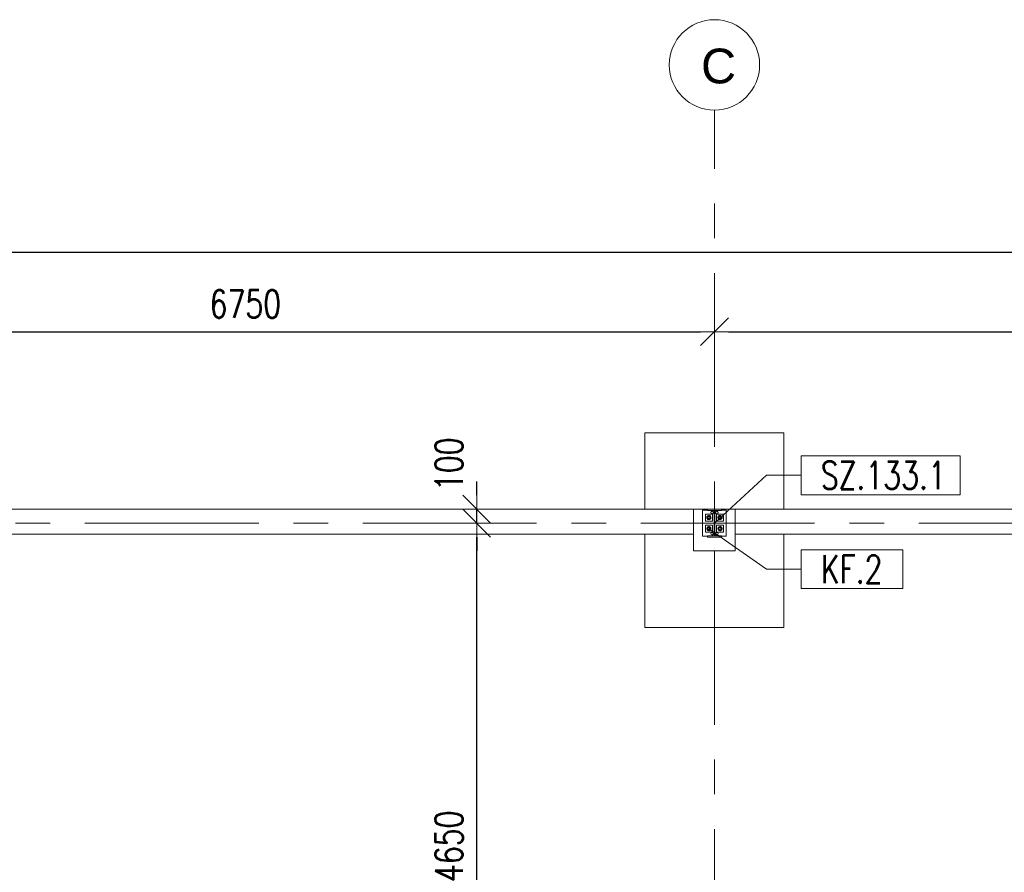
# Model space of a CAD drawing. Header units: millimetres. Extents: x 6807 to 7919, y 15387 to 15883.
# Tile 48 of 120: x 7176 to 7247, y 15723 to 15785. Entities that reach past the tile are written whole.
import ezdxf

# ---------------------------------------------------------------- set-up
doc = ezdxf.new("R2010")
doc.units = ezdxf.units.MM
doc.header["$LTSCALE"] = 10
doc.linetypes.add('MITTE', pattern=[2, 1.25, -0.25, 0.25, -0.25])
doc.layers.get('Defpoints').update_dxf_attribs({"color": 1})
for name, color, linetype, lineweight in [('PS_DIM', 4, 'Continuous', 13), ('PS_Object', 30, 'Continuous', 13), ('PS_Pos', 1, 'Continuous', 15), ('PS_SOLID', 7, 'Continuous', 30)]:
    doc.layers.add(name, color=color, linetype=linetype, lineweight=lineweight)
doc.styles.add('ARIAL', font='arial.ttf')
doc.styles.add('simplex', font='simplex.shx', dxfattribs={"width": 0.75})
doc.dimstyles.new('1_100_PRZ', dxfattribs={"dimtxt": 2, "dimasz": 1, "dimexe": 2, "dimexo": 5, "dimgap": 1, "dimtad": 1, "dimdec": 0, "dimlfac": 100, "dimtxsty": 'simplex', "dimblk": 'dimznak', "dimcen": 2, "dimse1": 1, "dimse2": 1, "dimclrd": 256, "dimclrt": 7, "dimadec": 1, "dimazin": 0, "dimtfac": 1, "dimtdec": 0, "dimtix": 1, "dimtmove": 2, "dimatfit": 3, "dimldrblk": 'dim-grot', "dimfxl": 1, "dimarcsym": 0})

# ---------------------------------------------------------------- blocks, each defined once
blk = doc.blocks.new('dim-grot')
blk.add_hatch(color=256).paths.add_polyline_path([(0, 0), (-2, 0.5), (-2, -0.5)])
blk.add_lwpolyline([(0, 0), (-2, 0.5), (-2, -0.5), (0, 0)])
blk = doc.blocks.new('dimznak')
at = {"color": 0}
for points in [[(0, 2), (0, -2)], [(-2, 0), (2, 0)]]:
    blk.add_lwpolyline(points, dxfattribs=at)
at = {"color": 2}
blk.add_lwpolyline([(1, 1), (-1, -1)], dxfattribs=at)
blk = doc.blocks.new('*D446')
at = {"layer": 'Defpoints', "color": 0, "transparency": 16777216}
for p in [(6985.422, 15767.899), (7625.422, 15749.442, -0.807), (6985.422, 15748.738, -0.807)]:
    blk.add_point(p, dxfattribs=at)
at = {"layer": 'PS_DIM', "lineweight": -2, "transparency": 16777216}
blk.add_line((7624.422, 15767.899), (6986.422, 15767.899), dxfattribs=at)
at = {"layer": 'PS_DIM', "lineweight": -2, "transparency": 16777216, "rotation": 180}
blk.add_blockref('dimznak', (6985.422, 15767.899), dxfattribs=at)
at = {"layer": 'PS_DIM', "lineweight": -2, "transparency": 16777216}
blk.add_blockref('dimznak', (7625.422, 15767.899), dxfattribs=at)
at = {"layer": 'PS_DIM', "color": 7, "transparency": 16777216, "insert": (7305.422, 15769.899), "char_height": 2, "attachment_point": 5, "style": 'simplex'}
blk.add_mtext('64000', dxfattribs=at)
blk = doc.blocks.new('*D458')
at = {"layer": 'Defpoints', "color": 0, "transparency": 16777216}
for p in [(7208.817, 15749.442), (7219.009, 15749.442, -0.807), (7211.187, 15748.442, -0.807)]:
    blk.add_point(p, dxfattribs=at)
at = {"layer": 'PS_DIM', "lineweight": -2, "transparency": 16777216}
for p, q in [((7208.817, 15750.442), (7208.817, 15751.442)), ((7208.817, 15748.442), (7208.817, 15749.442)), ((7208.817, 15747.442), (7208.817, 15746.442))]:
    blk.add_line(p, q, dxfattribs=at)
for p, rotation in [((7208.817, 15749.442), 270), ((7208.817, 15748.442), 90)]:
    blk.add_blockref('dimznak', p, dxfattribs=dict(at, rotation=rotation))
at = {"layer": 'PS_DIM', "color": 7, "transparency": 16777216, "insert": (7206.817, 15752.675), "char_height": 2, "attachment_point": 5, "rotation": 90, "style": 'simplex'}
blk.add_mtext('100', dxfattribs=at)
blk = doc.blocks.new('*X283')
at = {"color": 1}
for p, q in [((7243.614, 15759.309, -0.807), (7232.172, 15759.309, -0.807)), ((7232.172, 15759.309, -0.807), (7232.172, 15756.509, -0.807)), ((7243.614, 15756.509, -0.807), (7243.614, 15759.309, -0.807)), ((7225.922, 15754.47, -0.807), (7229.672, 15757.909, -0.807)), ((7229.672, 15757.909, -0.807), (7232.172, 15757.909, -0.807)), ((7232.172, 15756.509, -0.807), (7243.614, 15756.509, -0.807))]:
    blk.add_line(p, q, dxfattribs=at)
at = {"color": 30, "style": 'simplex', "width": 0.75}
blk.add_text('SZ.133.1', height=2, dxfattribs=at).set_placement((7233.572, 15756.909, -0.807))
blk = doc.blocks.new('*X284')
at = {"color": 1}
for p, q in [((7225.522, 15754.07, -0.807), (7229.672, 15751.157, -0.807)), ((7239.472, 15752.557, -0.807), (7232.172, 15752.557, -0.807)), ((7232.172, 15752.557, -0.807), (7232.172, 15749.757, -0.807)), ((7239.472, 15749.757, -0.807), (7239.472, 15752.557, -0.807)), ((7229.672, 15751.157, -0.807), (7232.172, 15751.157, -0.807)), ((7232.172, 15749.757, -0.807), (7239.472, 15749.757, -0.807))]:
    blk.add_line(p, q, dxfattribs=at)
at = {"color": 30, "style": 'simplex', "width": 0.75}
blk.add_text('KF.2', height=2, dxfattribs=at).set_placement((7233.572, 15750.157, -0.807))

msp = doc.modelspace()

# ---------------------------------------------------------------- linework, layer by layer
at = {"layer": 'PS_Object', "color": 5, "linetype": 'MITTE'}
for p, q in [((7225.922, 15493.934, -0.807), (7225.922, 15778.153, -0.807)), ((7225.922, 15493.934, -0.807), (7225.922, 15778.153, -0.807)), ((6960.628, 15748.442, -0.807), (7681.144, 15748.442, -0.807))]:
    msp.add_line(p, q, dxfattribs=at)
at = {"layer": 'PS_Object', "color": 2}
msp.add_circle((7225.922, 15781.405, -0.807), 3.252, dxfattribs=at)
at = {"layer": 'PS_SOLID', "color": 253, "linetype": 'Continuous', "lineweight": 5}
for p, q in [((7230.922, 15754.942, -0.807), (7220.922, 15754.942, -0.807)), ((7220.922, 15754.942, -0.807), (7220.922, 15749.442, -0.807)), ((7230.922, 15749.442, -0.807), (7230.922, 15754.942, -0.807)), ((7224.422, 15749.442, -0.807), (7159.922, 15749.442, -0.807)), ((7227.422, 15749.442, -0.807), (7224.422, 15749.442, -0.807)), ((7224.422, 15747.642, -0.807), (7224.422, 15749.442, -0.807)), ((7227.422, 15746.442, -0.807), (7227.422, 15749.442, -0.807)), ((7274.422, 15749.442, -0.807), (7227.422, 15749.442, -0.807)), ((7159.922, 15747.642, -0.807), (7224.422, 15747.642, -0.807)), ((7220.922, 15747.642, -0.807), (7220.922, 15740.942, -0.807)), ((7224.422, 15747.642, -0.807), (7224.422, 15746.442, -0.807)), ((7227.422, 15747.642, -0.807), (7274.422, 15747.642, -0.807)), ((7230.922, 15740.942, -0.807), (7230.922, 15747.642, -0.807)), ((7224.422, 15746.442, -0.807), (7227.422, 15746.442, -0.807)), ((7220.922, 15740.942, -0.807), (7230.922, 15740.942, -0.807))]:
    msp.add_line(p, q, dxfattribs=at)
at = {"layer": 'PS_SOLID', "linetype": 'Continuous', "lineweight": 13}
for p, q in [((7225.422, 15749.382, -0.807), (7225.072, 15749.382, -0.807)), ((7225.072, 15749.382, -0.807), (7225.072, 15747.502, -0.807)), ((7225.537, 15749.092, -0.807), (7225.272, 15749.092, -0.807)), ((7225.272, 15749.092, -0.807), (7225.272, 15748.592, -0.807)), ((7226.422, 15749.442, -0.807), (7225.422, 15749.442, -0.807)), ((7225.422, 15749.442, -0.807), (7225.422, 15749.357, -0.807)), ((7225.422, 15749.357, -0.807), (7225.894, 15749.357, -0.807)), ((7225.772, 15749.092, -0.807), (7225.537, 15749.092, -0.807)), ((7225.662, 15749.202, -0.807), (7225.683, 15749.259, -0.807)), ((7225.683, 15749.144, -0.807), (7225.662, 15749.202, -0.807)), ((7225.683, 15749.259, -0.807), (7225.736, 15749.29, -0.807)), ((7225.736, 15749.113, -0.807), (7225.683, 15749.144, -0.807)), ((7225.736, 15749.29, -0.807), (7225.797, 15749.279, -0.807)), ((7225.797, 15749.124, -0.807), (7225.736, 15749.113, -0.807)), ((7225.772, 15748.592, -0.807), (7225.772, 15749.092, -0.807)), ((7225.797, 15749.279, -0.807), (7225.836, 15749.232, -0.807)), ((7225.836, 15749.171, -0.807), (7225.797, 15749.124, -0.807)), ((7225.836, 15749.232, -0.807), (7225.836, 15749.171, -0.807)), ((7225.894, 15749.357, -0.807), (7225.894, 15747.527, -0.807)), ((7225.95, 15749.357, -0.807), (7225.95, 15747.527, -0.807)), ((7226.422, 15749.357, -0.807), (7225.95, 15749.357, -0.807)), ((7226.047, 15749.279, -0.807), (7226.007, 15749.232, -0.807)), ((7226.007, 15749.232, -0.807), (7226.007, 15749.171, -0.807)), ((7226.007, 15749.171, -0.807), (7226.047, 15749.124, -0.807)), ((7226.107, 15749.29, -0.807), (7226.047, 15749.279, -0.807)), ((7226.047, 15749.124, -0.807), (7226.107, 15749.113, -0.807)), ((7226.072, 15748.592, -0.807), (7226.072, 15749.092, -0.807)), ((7226.072, 15749.092, -0.807), (7226.306, 15749.092, -0.807)), ((7226.16, 15749.259, -0.807), (7226.107, 15749.29, -0.807)), ((7226.107, 15749.113, -0.807), (7226.16, 15749.144, -0.807)), ((7226.182, 15749.202, -0.807), (7226.16, 15749.259, -0.807)), ((7226.16, 15749.144, -0.807), (7226.182, 15749.202, -0.807)), ((7226.306, 15749.092, -0.807), (7226.572, 15749.092, -0.807)), ((7226.422, 15749.442, -0.807), (7226.422, 15749.357, -0.807)), ((7226.422, 15749.382, -0.807), (7226.772, 15749.382, -0.807)), ((7226.572, 15749.092, -0.807), (7226.572, 15748.592, -0.807)), ((7226.772, 15749.382, -0.807), (7226.772, 15747.502, -0.807)), ((7225.272, 15748.592, -0.807), (7225.772, 15748.592, -0.807)), ((7225.537, 15748.292, -0.807), (7225.272, 15748.292, -0.807)), ((7225.272, 15748.292, -0.807), (7225.272, 15747.792, -0.807)), ((7225.772, 15748.292, -0.807), (7225.537, 15748.292, -0.807)), ((7225.772, 15747.792, -0.807), (7225.772, 15748.292, -0.807)), ((7226.572, 15748.592, -0.807), (7226.072, 15748.592, -0.807)), ((7226.072, 15747.792, -0.807), (7226.072, 15748.292, -0.807)), ((7226.072, 15748.292, -0.807), (7226.306, 15748.292, -0.807)), ((7226.306, 15748.292, -0.807), (7226.572, 15748.292, -0.807)), ((7226.572, 15748.292, -0.807), (7226.572, 15747.792, -0.807)), ((7225.072, 15747.502, -0.807), (7225.422, 15747.502, -0.807)), ((7225.272, 15747.792, -0.807), (7225.772, 15747.792, -0.807)), ((7225.894, 15747.527, -0.807), (7225.422, 15747.527, -0.807)), ((7225.422, 15747.527, -0.807), (7225.422, 15747.442, -0.807)), ((7225.662, 15747.682, -0.807), (7225.683, 15747.739, -0.807)), ((7225.683, 15747.624, -0.807), (7225.662, 15747.682, -0.807)), ((7225.683, 15747.739, -0.807), (7225.736, 15747.77, -0.807)), ((7225.736, 15747.593, -0.807), (7225.683, 15747.624, -0.807)), ((7225.736, 15747.77, -0.807), (7225.797, 15747.759, -0.807)), ((7225.797, 15747.604, -0.807), (7225.736, 15747.593, -0.807)), ((7225.797, 15747.759, -0.807), (7225.836, 15747.712, -0.807)), ((7225.836, 15747.651, -0.807), (7225.797, 15747.604, -0.807)), ((7225.836, 15747.712, -0.807), (7225.836, 15747.651, -0.807)), ((7225.95, 15747.527, -0.807), (7226.422, 15747.527, -0.807)), ((7226.047, 15747.759, -0.807), (7226.007, 15747.712, -0.807)), ((7226.007, 15747.712, -0.807), (7226.007, 15747.651, -0.807)), ((7226.007, 15747.651, -0.807), (7226.047, 15747.604, -0.807)), ((7226.107, 15747.77, -0.807), (7226.047, 15747.759, -0.807)), ((7226.047, 15747.604, -0.807), (7226.107, 15747.593, -0.807)), ((7226.572, 15747.792, -0.807), (7226.072, 15747.792, -0.807)), ((7226.16, 15747.739, -0.807), (7226.107, 15747.77, -0.807)), ((7226.107, 15747.593, -0.807), (7226.16, 15747.624, -0.807)), ((7226.182, 15747.682, -0.807), (7226.16, 15747.739, -0.807)), ((7226.16, 15747.624, -0.807), (7226.182, 15747.682, -0.807)), ((7226.422, 15747.527, -0.807), (7226.422, 15747.442, -0.807)), ((7226.772, 15747.502, -0.807), (7226.422, 15747.502, -0.807)), ((7225.422, 15747.442, -0.807), (7226.422, 15747.442, -0.807))]:
    msp.add_line(p, q, dxfattribs=at)
at = {"layer": 'PS_SOLID', "color": 3, "linetype": 'Continuous', "lineweight": 13}
for p, q in [((7225.377, 15748.882, -0.807), (7225.372, 15748.842, -0.807)), ((7225.393, 15748.919, -0.807), (7225.377, 15748.882, -0.807)), ((7225.452, 15748.962, -0.807), (7225.383, 15748.842, -0.807)), ((7225.419, 15748.951, -0.807), (7225.393, 15748.919, -0.807)), ((7225.453, 15748.975, -0.807), (7225.419, 15748.951, -0.807)), ((7225.452, 15748.88, -0.807), (7225.445, 15748.865, -0.807)), ((7225.527, 15748.962, -0.807), (7225.452, 15748.962, -0.807)), ((7225.461, 15748.894, -0.807), (7225.452, 15748.88, -0.807)), ((7225.491, 15748.988, -0.807), (7225.453, 15748.975, -0.807)), ((7225.453, 15748.883, -0.807), (7225.455, 15748.886, -0.807)), ((7225.453, 15748.882, -0.807), (7225.453, 15748.883, -0.807)), ((7225.473, 15748.905, -0.807), (7225.461, 15748.894, -0.807)), ((7225.465, 15748.898, -0.807), (7225.467, 15748.9, -0.807)), ((7225.467, 15748.9, -0.807), (7225.469, 15748.902, -0.807)), ((7225.486, 15748.913, -0.807), (7225.473, 15748.905, -0.807)), ((7225.482, 15748.911, -0.807), (7225.485, 15748.913, -0.807)), ((7225.485, 15748.913, -0.807), (7225.485, 15748.913, -0.807)), ((7225.501, 15748.919, -0.807), (7225.486, 15748.913, -0.807)), ((7225.532, 15748.991, -0.807), (7225.491, 15748.988, -0.807)), ((7225.517, 15748.921, -0.807), (7225.501, 15748.919, -0.807)), ((7225.504, 15748.919, -0.807), (7225.505, 15748.92, -0.807)), ((7225.505, 15748.92, -0.807), (7225.509, 15748.92, -0.807)), ((7225.534, 15748.921, -0.807), (7225.517, 15748.921, -0.807)), ((7225.524, 15748.921, -0.807), (7225.527, 15748.921, -0.807)), ((7225.591, 15748.962, -0.807), (7225.527, 15748.962, -0.807)), ((7225.527, 15748.921, -0.807), (7225.53, 15748.921, -0.807)), ((7225.572, 15748.983, -0.807), (7225.532, 15748.991, -0.807)), ((7225.549, 15748.917, -0.807), (7225.534, 15748.921, -0.807)), ((7225.546, 15748.917, -0.807), (7225.548, 15748.917, -0.807)), ((7225.548, 15748.917, -0.807), (7225.549, 15748.917, -0.807)), ((7225.564, 15748.909, -0.807), (7225.549, 15748.917, -0.807)), ((7225.577, 15748.9, -0.807), (7225.564, 15748.909, -0.807)), ((7225.566, 15748.908, -0.807), (7225.568, 15748.907, -0.807)), ((7225.568, 15748.907, -0.807), (7225.57, 15748.904, -0.807)), ((7225.608, 15748.964, -0.807), (7225.572, 15748.983, -0.807)), ((7225.587, 15748.887, -0.807), (7225.577, 15748.9, -0.807)), ((7225.581, 15748.894, -0.807), (7225.584, 15748.892, -0.807)), ((7225.584, 15748.892, -0.807), (7225.585, 15748.89, -0.807)), ((7225.595, 15748.873, -0.807), (7225.587, 15748.887, -0.807)), ((7225.66, 15748.842, -0.807), (7225.591, 15748.962, -0.807)), ((7225.638, 15748.936, -0.807), (7225.608, 15748.964, -0.807)), ((7225.659, 15748.901, -0.807), (7225.638, 15748.936, -0.807)), ((7225.67, 15748.862, -0.807), (7225.659, 15748.901, -0.807)), ((7226.173, 15748.862, -0.807), (7226.184, 15748.901, -0.807)), ((7226.183, 15748.842, -0.807), (7226.252, 15748.962, -0.807)), ((7226.184, 15748.901, -0.807), (7226.205, 15748.936, -0.807)), ((7226.205, 15748.936, -0.807), (7226.235, 15748.964, -0.807)), ((7226.235, 15748.964, -0.807), (7226.271, 15748.983, -0.807)), ((7226.248, 15748.873, -0.807), (7226.256, 15748.887, -0.807)), ((7226.252, 15748.962, -0.807), (7226.316, 15748.962, -0.807)), ((7226.256, 15748.887, -0.807), (7226.266, 15748.9, -0.807)), ((7226.259, 15748.892, -0.807), (7226.258, 15748.89, -0.807)), ((7226.262, 15748.894, -0.807), (7226.259, 15748.892, -0.807)), ((7226.266, 15748.9, -0.807), (7226.279, 15748.909, -0.807)), ((7226.271, 15748.983, -0.807), (7226.311, 15748.991, -0.807)), ((7226.275, 15748.907, -0.807), (7226.273, 15748.904, -0.807)), ((7226.277, 15748.908, -0.807), (7226.275, 15748.907, -0.807)), ((7226.279, 15748.909, -0.807), (7226.294, 15748.917, -0.807)), ((7226.294, 15748.917, -0.807), (7226.309, 15748.921, -0.807)), ((7226.295, 15748.917, -0.807), (7226.294, 15748.917, -0.807)), ((7226.297, 15748.917, -0.807), (7226.295, 15748.917, -0.807)), ((7226.309, 15748.921, -0.807), (7226.326, 15748.921, -0.807)), ((7226.311, 15748.991, -0.807), (7226.352, 15748.988, -0.807)), ((7226.316, 15748.921, -0.807), (7226.314, 15748.921, -0.807)), ((7226.316, 15748.962, -0.807), (7226.391, 15748.962, -0.807)), ((7226.319, 15748.921, -0.807), (7226.316, 15748.921, -0.807)), ((7226.326, 15748.921, -0.807), (7226.342, 15748.919, -0.807)), ((7226.338, 15748.92, -0.807), (7226.334, 15748.92, -0.807)), ((7226.339, 15748.919, -0.807), (7226.338, 15748.92, -0.807)), ((7226.342, 15748.919, -0.807), (7226.357, 15748.913, -0.807)), ((7226.352, 15748.988, -0.807), (7226.391, 15748.975, -0.807)), ((7226.357, 15748.913, -0.807), (7226.371, 15748.905, -0.807)), ((7226.358, 15748.913, -0.807), (7226.358, 15748.913, -0.807)), ((7226.361, 15748.911, -0.807), (7226.358, 15748.913, -0.807)), ((7226.371, 15748.905, -0.807), (7226.382, 15748.894, -0.807)), ((7226.376, 15748.9, -0.807), (7226.374, 15748.902, -0.807)), ((7226.378, 15748.898, -0.807), (7226.376, 15748.9, -0.807)), ((7226.382, 15748.894, -0.807), (7226.391, 15748.88, -0.807)), ((7226.39, 15748.883, -0.807), (7226.388, 15748.886, -0.807)), ((7226.39, 15748.882, -0.807), (7226.39, 15748.883, -0.807)), ((7226.391, 15748.975, -0.807), (7226.424, 15748.951, -0.807)), ((7226.391, 15748.962, -0.807), (7226.46, 15748.842, -0.807)), ((7226.391, 15748.88, -0.807), (7226.398, 15748.865, -0.807)), ((7226.424, 15748.951, -0.807), (7226.45, 15748.919, -0.807)), ((7226.45, 15748.919, -0.807), (7226.466, 15748.882, -0.807)), ((7226.466, 15748.882, -0.807), (7226.472, 15748.842, -0.807)), ((7225.372, 15748.842, -0.807), (7225.377, 15748.801, -0.807)), ((7225.377, 15748.801, -0.807), (7225.393, 15748.764, -0.807)), ((7225.383, 15748.842, -0.807), (7225.452, 15748.722, -0.807)), ((7225.393, 15748.764, -0.807), (7225.419, 15748.732, -0.807)), ((7225.419, 15748.732, -0.807), (7225.453, 15748.708, -0.807)), ((7225.453, 15748.175, -0.807), (7225.419, 15748.151, -0.807)), ((7225.445, 15748.865, -0.807), (7225.442, 15748.85, -0.807)), ((7225.442, 15748.85, -0.807), (7225.442, 15748.833, -0.807)), ((7225.442, 15748.842, -0.807), (7225.442, 15748.845, -0.807)), ((7225.442, 15748.839, -0.807), (7225.442, 15748.842, -0.807)), ((7225.442, 15748.833, -0.807), (7225.445, 15748.818, -0.807)), ((7225.444, 15748.86, -0.807), (7225.445, 15748.863, -0.807)), ((7225.445, 15748.82, -0.807), (7225.444, 15748.823, -0.807)), ((7225.445, 15748.863, -0.807), (7225.445, 15748.864, -0.807)), ((7225.445, 15748.819, -0.807), (7225.445, 15748.82, -0.807)), ((7225.445, 15748.818, -0.807), (7225.452, 15748.803, -0.807)), ((7225.452, 15748.803, -0.807), (7225.461, 15748.789, -0.807)), ((7225.452, 15748.722, -0.807), (7225.591, 15748.722, -0.807)), ((7225.453, 15748.8, -0.807), (7225.453, 15748.801, -0.807)), ((7225.455, 15748.797, -0.807), (7225.453, 15748.8, -0.807)), ((7225.453, 15748.708, -0.807), (7225.491, 15748.695, -0.807)), ((7225.491, 15748.188, -0.807), (7225.453, 15748.175, -0.807)), ((7225.461, 15748.789, -0.807), (7225.473, 15748.778, -0.807)), ((7225.467, 15748.783, -0.807), (7225.465, 15748.786, -0.807)), ((7225.469, 15748.781, -0.807), (7225.467, 15748.783, -0.807)), ((7225.473, 15748.778, -0.807), (7225.486, 15748.77, -0.807)), ((7225.485, 15748.77, -0.807), (7225.482, 15748.772, -0.807)), ((7225.485, 15748.77, -0.807), (7225.485, 15748.77, -0.807)), ((7225.486, 15748.77, -0.807), (7225.501, 15748.764, -0.807)), ((7225.491, 15748.695, -0.807), (7225.532, 15748.692, -0.807)), ((7225.532, 15748.191, -0.807), (7225.491, 15748.188, -0.807)), ((7225.501, 15748.764, -0.807), (7225.517, 15748.762, -0.807)), ((7225.505, 15748.763, -0.807), (7225.504, 15748.764, -0.807)), ((7225.509, 15748.763, -0.807), (7225.505, 15748.763, -0.807)), ((7225.517, 15748.762, -0.807), (7225.534, 15748.762, -0.807)), ((7225.527, 15748.762, -0.807), (7225.524, 15748.762, -0.807)), ((7225.53, 15748.762, -0.807), (7225.527, 15748.762, -0.807)), ((7225.532, 15748.692, -0.807), (7225.572, 15748.7, -0.807)), ((7225.572, 15748.183, -0.807), (7225.532, 15748.191, -0.807)), ((7225.534, 15748.762, -0.807), (7225.549, 15748.766, -0.807)), ((7225.548, 15748.766, -0.807), (7225.546, 15748.766, -0.807)), ((7225.549, 15748.766, -0.807), (7225.548, 15748.766, -0.807)), ((7225.549, 15748.766, -0.807), (7225.564, 15748.774, -0.807)), ((7225.564, 15748.774, -0.807), (7225.577, 15748.784, -0.807)), ((7225.568, 15748.776, -0.807), (7225.566, 15748.775, -0.807)), ((7225.57, 15748.779, -0.807), (7225.568, 15748.776, -0.807)), ((7225.572, 15748.7, -0.807), (7225.608, 15748.719, -0.807)), ((7225.608, 15748.164, -0.807), (7225.572, 15748.183, -0.807)), ((7225.577, 15748.784, -0.807), (7225.587, 15748.796, -0.807)), ((7225.584, 15748.791, -0.807), (7225.581, 15748.789, -0.807)), ((7225.585, 15748.793, -0.807), (7225.584, 15748.791, -0.807)), ((7225.587, 15748.796, -0.807), (7225.595, 15748.81, -0.807)), ((7225.591, 15748.722, -0.807), (7225.66, 15748.842, -0.807)), ((7225.594, 15748.874, -0.807), (7225.595, 15748.873, -0.807)), ((7225.595, 15748.81, -0.807), (7225.594, 15748.809, -0.807)), ((7225.6, 15748.858, -0.807), (7225.595, 15748.873, -0.807)), ((7225.595, 15748.873, -0.807), (7225.595, 15748.873, -0.807)), ((7225.595, 15748.81, -0.807), (7225.6, 15748.825, -0.807)), ((7225.595, 15748.81, -0.807), (7225.595, 15748.81, -0.807)), ((7225.602, 15748.842, -0.807), (7225.6, 15748.858, -0.807)), ((7225.6, 15748.854, -0.807), (7225.601, 15748.852, -0.807)), ((7225.6, 15748.825, -0.807), (7225.602, 15748.842, -0.807)), ((7225.601, 15748.831, -0.807), (7225.6, 15748.829, -0.807)), ((7225.601, 15748.852, -0.807), (7225.601, 15748.849, -0.807)), ((7225.601, 15748.834, -0.807), (7225.601, 15748.831, -0.807)), ((7225.608, 15748.719, -0.807), (7225.638, 15748.747, -0.807)), ((7225.638, 15748.747, -0.807), (7225.659, 15748.782, -0.807)), ((7225.659, 15748.782, -0.807), (7225.67, 15748.821, -0.807)), ((7225.67, 15748.842, -0.807), (7225.67, 15748.862, -0.807)), ((7225.67, 15748.821, -0.807), (7225.67, 15748.842, -0.807)), ((7226.173, 15748.842, -0.807), (7226.173, 15748.862, -0.807)), ((7226.173, 15748.821, -0.807), (7226.173, 15748.842, -0.807)), ((7226.184, 15748.782, -0.807), (7226.173, 15748.821, -0.807)), ((7226.252, 15748.722, -0.807), (7226.183, 15748.842, -0.807)), ((7226.205, 15748.747, -0.807), (7226.184, 15748.782, -0.807)), ((7226.235, 15748.719, -0.807), (7226.205, 15748.747, -0.807)), ((7226.271, 15748.7, -0.807), (7226.235, 15748.719, -0.807)), ((7226.235, 15748.164, -0.807), (7226.271, 15748.183, -0.807)), ((7226.242, 15748.842, -0.807), (7226.243, 15748.858, -0.807)), ((7226.243, 15748.854, -0.807), (7226.242, 15748.852, -0.807)), ((7226.242, 15748.852, -0.807), (7226.242, 15748.849, -0.807)), ((7226.243, 15748.825, -0.807), (7226.242, 15748.842, -0.807)), ((7226.242, 15748.834, -0.807), (7226.242, 15748.831, -0.807)), ((7226.242, 15748.831, -0.807), (7226.243, 15748.829, -0.807)), ((7226.243, 15748.858, -0.807), (7226.248, 15748.873, -0.807)), ((7226.248, 15748.81, -0.807), (7226.243, 15748.825, -0.807)), ((7226.249, 15748.874, -0.807), (7226.248, 15748.873, -0.807)), ((7226.248, 15748.873, -0.807), (7226.248, 15748.873, -0.807)), ((7226.248, 15748.81, -0.807), (7226.249, 15748.809, -0.807)), ((7226.248, 15748.81, -0.807), (7226.248, 15748.81, -0.807)), ((7226.256, 15748.796, -0.807), (7226.248, 15748.81, -0.807)), ((7226.391, 15748.722, -0.807), (7226.252, 15748.722, -0.807)), ((7226.266, 15748.784, -0.807), (7226.256, 15748.796, -0.807)), ((7226.258, 15748.793, -0.807), (7226.259, 15748.791, -0.807)), ((7226.259, 15748.791, -0.807), (7226.262, 15748.789, -0.807)), ((7226.279, 15748.774, -0.807), (7226.266, 15748.784, -0.807)), ((7226.311, 15748.692, -0.807), (7226.271, 15748.7, -0.807)), ((7226.271, 15748.183, -0.807), (7226.311, 15748.191, -0.807)), ((7226.273, 15748.779, -0.807), (7226.275, 15748.776, -0.807)), ((7226.275, 15748.776, -0.807), (7226.277, 15748.775, -0.807)), ((7226.294, 15748.766, -0.807), (7226.279, 15748.774, -0.807)), ((7226.294, 15748.766, -0.807), (7226.295, 15748.766, -0.807)), ((7226.309, 15748.762, -0.807), (7226.294, 15748.766, -0.807)), ((7226.295, 15748.766, -0.807), (7226.297, 15748.766, -0.807)), ((7226.326, 15748.762, -0.807), (7226.309, 15748.762, -0.807)), ((7226.352, 15748.695, -0.807), (7226.311, 15748.692, -0.807)), ((7226.311, 15748.191, -0.807), (7226.352, 15748.188, -0.807)), ((7226.314, 15748.762, -0.807), (7226.316, 15748.762, -0.807)), ((7226.316, 15748.762, -0.807), (7226.319, 15748.762, -0.807)), ((7226.342, 15748.764, -0.807), (7226.326, 15748.762, -0.807)), ((7226.334, 15748.763, -0.807), (7226.338, 15748.763, -0.807)), ((7226.338, 15748.763, -0.807), (7226.339, 15748.764, -0.807)), ((7226.357, 15748.77, -0.807), (7226.342, 15748.764, -0.807)), ((7226.391, 15748.708, -0.807), (7226.352, 15748.695, -0.807)), ((7226.352, 15748.188, -0.807), (7226.391, 15748.175, -0.807)), ((7226.371, 15748.778, -0.807), (7226.357, 15748.77, -0.807)), ((7226.358, 15748.77, -0.807), (7226.361, 15748.772, -0.807)), ((7226.358, 15748.77, -0.807), (7226.358, 15748.77, -0.807)), ((7226.382, 15748.789, -0.807), (7226.371, 15748.778, -0.807)), ((7226.374, 15748.781, -0.807), (7226.376, 15748.783, -0.807)), ((7226.376, 15748.783, -0.807), (7226.378, 15748.786, -0.807)), ((7226.391, 15748.803, -0.807), (7226.382, 15748.789, -0.807)), ((7226.388, 15748.797, -0.807), (7226.39, 15748.8, -0.807)), ((7226.39, 15748.8, -0.807), (7226.39, 15748.801, -0.807)), ((7226.46, 15748.842, -0.807), (7226.391, 15748.722, -0.807)), ((7226.398, 15748.818, -0.807), (7226.391, 15748.803, -0.807)), ((7226.424, 15748.732, -0.807), (7226.391, 15748.708, -0.807)), ((7226.391, 15748.175, -0.807), (7226.424, 15748.151, -0.807)), ((7226.398, 15748.865, -0.807), (7226.401, 15748.85, -0.807)), ((7226.399, 15748.863, -0.807), (7226.398, 15748.864, -0.807)), ((7226.401, 15748.833, -0.807), (7226.398, 15748.818, -0.807)), ((7226.398, 15748.819, -0.807), (7226.399, 15748.82, -0.807)), ((7226.399, 15748.86, -0.807), (7226.399, 15748.863, -0.807)), ((7226.399, 15748.82, -0.807), (7226.399, 15748.823, -0.807)), ((7226.401, 15748.85, -0.807), (7226.401, 15748.833, -0.807)), ((7226.402, 15748.842, -0.807), (7226.401, 15748.845, -0.807)), ((7226.401, 15748.839, -0.807), (7226.402, 15748.842, -0.807)), ((7226.45, 15748.764, -0.807), (7226.424, 15748.732, -0.807)), ((7226.466, 15748.801, -0.807), (7226.45, 15748.764, -0.807)), ((7226.472, 15748.842, -0.807), (7226.466, 15748.801, -0.807)), ((7225.377, 15748.082, -0.807), (7225.372, 15748.042, -0.807)), ((7225.372, 15748.042, -0.807), (7225.377, 15748.001, -0.807)), ((7225.393, 15748.119, -0.807), (7225.377, 15748.082, -0.807)), ((7225.377, 15748.001, -0.807), (7225.393, 15747.964, -0.807)), ((7225.452, 15748.162, -0.807), (7225.383, 15748.042, -0.807)), ((7225.383, 15748.042, -0.807), (7225.452, 15747.922, -0.807)), ((7225.419, 15748.151, -0.807), (7225.393, 15748.119, -0.807)), ((7225.393, 15747.964, -0.807), (7225.419, 15747.932, -0.807)), ((7225.419, 15747.932, -0.807), (7225.453, 15747.908, -0.807)), ((7225.445, 15748.065, -0.807), (7225.442, 15748.05, -0.807)), ((7225.442, 15748.05, -0.807), (7225.442, 15748.033, -0.807)), ((7225.442, 15748.042, -0.807), (7225.442, 15748.045, -0.807)), ((7225.442, 15748.039, -0.807), (7225.442, 15748.042, -0.807)), ((7225.442, 15748.033, -0.807), (7225.445, 15748.018, -0.807)), ((7225.444, 15748.06, -0.807), (7225.445, 15748.063, -0.807)), ((7225.445, 15748.02, -0.807), (7225.444, 15748.023, -0.807)), ((7225.452, 15748.08, -0.807), (7225.445, 15748.065, -0.807)), ((7225.445, 15748.063, -0.807), (7225.445, 15748.064, -0.807)), ((7225.445, 15748.019, -0.807), (7225.445, 15748.02, -0.807)), ((7225.445, 15748.018, -0.807), (7225.452, 15748.003, -0.807)), ((7225.527, 15748.162, -0.807), (7225.452, 15748.162, -0.807)), ((7225.461, 15748.094, -0.807), (7225.452, 15748.08, -0.807)), ((7225.452, 15748.003, -0.807), (7225.461, 15747.989, -0.807)), ((7225.452, 15747.922, -0.807), (7225.591, 15747.922, -0.807)), ((7225.453, 15748.083, -0.807), (7225.455, 15748.086, -0.807)), ((7225.453, 15748.082, -0.807), (7225.453, 15748.083, -0.807)), ((7225.453, 15748, -0.807), (7225.453, 15748.001, -0.807)), ((7225.455, 15747.997, -0.807), (7225.453, 15748, -0.807)), ((7225.453, 15747.908, -0.807), (7225.491, 15747.895, -0.807)), ((7225.473, 15748.105, -0.807), (7225.461, 15748.094, -0.807)), ((7225.461, 15747.989, -0.807), (7225.473, 15747.978, -0.807)), ((7225.465, 15748.098, -0.807), (7225.467, 15748.1, -0.807)), ((7225.467, 15747.983, -0.807), (7225.465, 15747.986, -0.807)), ((7225.467, 15748.1, -0.807), (7225.469, 15748.102, -0.807)), ((7225.469, 15747.981, -0.807), (7225.467, 15747.983, -0.807)), ((7225.486, 15748.113, -0.807), (7225.473, 15748.105, -0.807)), ((7225.473, 15747.978, -0.807), (7225.486, 15747.97, -0.807)), ((7225.482, 15748.111, -0.807), (7225.485, 15748.113, -0.807)), ((7225.485, 15747.97, -0.807), (7225.482, 15747.972, -0.807)), ((7225.485, 15748.113, -0.807), (7225.485, 15748.113, -0.807)), ((7225.485, 15747.97, -0.807), (7225.485, 15747.97, -0.807)), ((7225.501, 15748.119, -0.807), (7225.486, 15748.113, -0.807)), ((7225.486, 15747.97, -0.807), (7225.501, 15747.964, -0.807)), ((7225.491, 15747.895, -0.807), (7225.532, 15747.892, -0.807)), ((7225.517, 15748.121, -0.807), (7225.501, 15748.119, -0.807)), ((7225.501, 15747.964, -0.807), (7225.517, 15747.962, -0.807)), ((7225.504, 15748.119, -0.807), (7225.505, 15748.12, -0.807)), ((7225.505, 15747.963, -0.807), (7225.504, 15747.964, -0.807)), ((7225.505, 15748.12, -0.807), (7225.509, 15748.12, -0.807)), ((7225.509, 15747.963, -0.807), (7225.505, 15747.963, -0.807)), ((7225.534, 15748.121, -0.807), (7225.517, 15748.121, -0.807)), ((7225.517, 15747.962, -0.807), (7225.534, 15747.962, -0.807)), ((7225.524, 15748.121, -0.807), (7225.527, 15748.121, -0.807)), ((7225.527, 15747.962, -0.807), (7225.524, 15747.962, -0.807)), ((7225.591, 15748.162, -0.807), (7225.527, 15748.162, -0.807)), ((7225.527, 15748.121, -0.807), (7225.53, 15748.121, -0.807)), ((7225.53, 15747.962, -0.807), (7225.527, 15747.962, -0.807)), ((7225.532, 15747.892, -0.807), (7225.572, 15747.9, -0.807)), ((7225.549, 15748.117, -0.807), (7225.534, 15748.121, -0.807)), ((7225.534, 15747.962, -0.807), (7225.549, 15747.966, -0.807)), ((7225.546, 15748.117, -0.807), (7225.548, 15748.117, -0.807)), ((7225.548, 15747.966, -0.807), (7225.546, 15747.966, -0.807)), ((7225.548, 15748.117, -0.807), (7225.549, 15748.117, -0.807)), ((7225.549, 15747.966, -0.807), (7225.548, 15747.966, -0.807)), ((7225.564, 15748.109, -0.807), (7225.549, 15748.117, -0.807)), ((7225.549, 15747.966, -0.807), (7225.564, 15747.974, -0.807)), ((7225.577, 15748.1, -0.807), (7225.564, 15748.109, -0.807)), ((7225.564, 15747.974, -0.807), (7225.577, 15747.984, -0.807)), ((7225.566, 15748.108, -0.807), (7225.568, 15748.107, -0.807)), ((7225.568, 15747.976, -0.807), (7225.566, 15747.975, -0.807)), ((7225.568, 15748.107, -0.807), (7225.57, 15748.104, -0.807)), ((7225.57, 15747.979, -0.807), (7225.568, 15747.976, -0.807)), ((7225.572, 15747.9, -0.807), (7225.608, 15747.919, -0.807)), ((7225.587, 15748.087, -0.807), (7225.577, 15748.1, -0.807)), ((7225.577, 15747.984, -0.807), (7225.587, 15747.996, -0.807)), ((7225.581, 15748.094, -0.807), (7225.584, 15748.092, -0.807)), ((7225.584, 15747.991, -0.807), (7225.581, 15747.989, -0.807)), ((7225.584, 15748.092, -0.807), (7225.585, 15748.09, -0.807)), ((7225.585, 15747.993, -0.807), (7225.584, 15747.991, -0.807)), ((7225.595, 15748.073, -0.807), (7225.587, 15748.087, -0.807)), ((7225.587, 15747.996, -0.807), (7225.595, 15748.01, -0.807)), ((7225.66, 15748.042, -0.807), (7225.591, 15748.162, -0.807)), ((7225.591, 15747.922, -0.807), (7225.66, 15748.042, -0.807)), ((7225.594, 15748.074, -0.807), (7225.595, 15748.073, -0.807)), ((7225.595, 15748.01, -0.807), (7225.594, 15748.009, -0.807)), ((7225.6, 15748.058, -0.807), (7225.595, 15748.073, -0.807)), ((7225.595, 15748.073, -0.807), (7225.595, 15748.073, -0.807)), ((7225.595, 15748.01, -0.807), (7225.6, 15748.025, -0.807)), ((7225.595, 15748.01, -0.807), (7225.595, 15748.01, -0.807)), ((7225.602, 15748.042, -0.807), (7225.6, 15748.058, -0.807)), ((7225.6, 15748.054, -0.807), (7225.601, 15748.052, -0.807)), ((7225.6, 15748.025, -0.807), (7225.602, 15748.042, -0.807)), ((7225.601, 15748.031, -0.807), (7225.6, 15748.029, -0.807)), ((7225.601, 15748.052, -0.807), (7225.601, 15748.049, -0.807)), ((7225.601, 15748.034, -0.807), (7225.601, 15748.031, -0.807)), ((7225.638, 15748.136, -0.807), (7225.608, 15748.164, -0.807)), ((7225.608, 15747.919, -0.807), (7225.638, 15747.947, -0.807)), ((7225.659, 15748.101, -0.807), (7225.638, 15748.136, -0.807)), ((7225.638, 15747.947, -0.807), (7225.659, 15747.982, -0.807)), ((7225.67, 15748.062, -0.807), (7225.659, 15748.101, -0.807)), ((7225.659, 15747.982, -0.807), (7225.67, 15748.021, -0.807)), ((7225.67, 15748.042, -0.807), (7225.67, 15748.062, -0.807)), ((7225.67, 15748.021, -0.807), (7225.67, 15748.042, -0.807)), ((7226.173, 15748.062, -0.807), (7226.184, 15748.101, -0.807)), ((7226.173, 15748.042, -0.807), (7226.173, 15748.062, -0.807)), ((7226.173, 15748.021, -0.807), (7226.173, 15748.042, -0.807)), ((7226.184, 15747.982, -0.807), (7226.173, 15748.021, -0.807)), ((7226.183, 15748.042, -0.807), (7226.252, 15748.162, -0.807)), ((7226.252, 15747.922, -0.807), (7226.183, 15748.042, -0.807)), ((7226.184, 15748.101, -0.807), (7226.205, 15748.136, -0.807)), ((7226.205, 15747.947, -0.807), (7226.184, 15747.982, -0.807)), ((7226.205, 15748.136, -0.807), (7226.235, 15748.164, -0.807)), ((7226.235, 15747.919, -0.807), (7226.205, 15747.947, -0.807)), ((7226.271, 15747.9, -0.807), (7226.235, 15747.919, -0.807)), ((7226.242, 15748.042, -0.807), (7226.243, 15748.058, -0.807)), ((7226.243, 15748.054, -0.807), (7226.242, 15748.052, -0.807)), ((7226.242, 15748.052, -0.807), (7226.242, 15748.049, -0.807)), ((7226.243, 15748.025, -0.807), (7226.242, 15748.042, -0.807)), ((7226.242, 15748.034, -0.807), (7226.242, 15748.031, -0.807)), ((7226.242, 15748.031, -0.807), (7226.243, 15748.029, -0.807)), ((7226.243, 15748.058, -0.807), (7226.248, 15748.073, -0.807)), ((7226.248, 15748.01, -0.807), (7226.243, 15748.025, -0.807)), ((7226.248, 15748.073, -0.807), (7226.256, 15748.087, -0.807)), ((7226.249, 15748.074, -0.807), (7226.248, 15748.073, -0.807)), ((7226.248, 15748.073, -0.807), (7226.248, 15748.073, -0.807)), ((7226.248, 15748.01, -0.807), (7226.249, 15748.009, -0.807)), ((7226.248, 15748.01, -0.807), (7226.248, 15748.01, -0.807)), ((7226.256, 15747.996, -0.807), (7226.248, 15748.01, -0.807)), ((7226.252, 15748.162, -0.807), (7226.316, 15748.162, -0.807)), ((7226.391, 15747.922, -0.807), (7226.252, 15747.922, -0.807)), ((7226.256, 15748.087, -0.807), (7226.266, 15748.1, -0.807)), ((7226.266, 15747.984, -0.807), (7226.256, 15747.996, -0.807)), ((7226.259, 15748.092, -0.807), (7226.258, 15748.09, -0.807)), ((7226.258, 15747.993, -0.807), (7226.259, 15747.991, -0.807)), ((7226.262, 15748.094, -0.807), (7226.259, 15748.092, -0.807)), ((7226.259, 15747.991, -0.807), (7226.262, 15747.989, -0.807)), ((7226.266, 15748.1, -0.807), (7226.279, 15748.109, -0.807)), ((7226.279, 15747.974, -0.807), (7226.266, 15747.984, -0.807)), ((7226.311, 15747.892, -0.807), (7226.271, 15747.9, -0.807)), ((7226.275, 15748.107, -0.807), (7226.273, 15748.104, -0.807)), ((7226.273, 15747.979, -0.807), (7226.275, 15747.976, -0.807)), ((7226.277, 15748.108, -0.807), (7226.275, 15748.107, -0.807)), ((7226.275, 15747.976, -0.807), (7226.277, 15747.975, -0.807)), ((7226.279, 15748.109, -0.807), (7226.294, 15748.117, -0.807)), ((7226.294, 15747.966, -0.807), (7226.279, 15747.974, -0.807)), ((7226.294, 15748.117, -0.807), (7226.309, 15748.121, -0.807)), ((7226.295, 15748.117, -0.807), (7226.294, 15748.117, -0.807)), ((7226.294, 15747.966, -0.807), (7226.295, 15747.966, -0.807)), ((7226.309, 15747.962, -0.807), (7226.294, 15747.966, -0.807)), ((7226.297, 15748.117, -0.807), (7226.295, 15748.117, -0.807)), ((7226.295, 15747.966, -0.807), (7226.297, 15747.966, -0.807)), ((7226.309, 15748.121, -0.807), (7226.326, 15748.121, -0.807)), ((7226.326, 15747.962, -0.807), (7226.309, 15747.962, -0.807)), ((7226.352, 15747.895, -0.807), (7226.311, 15747.892, -0.807)), ((7226.316, 15748.121, -0.807), (7226.314, 15748.121, -0.807)), ((7226.314, 15747.962, -0.807), (7226.316, 15747.962, -0.807)), ((7226.316, 15748.162, -0.807), (7226.391, 15748.162, -0.807)), ((7226.319, 15748.121, -0.807), (7226.316, 15748.121, -0.807)), ((7226.316, 15747.962, -0.807), (7226.319, 15747.962, -0.807)), ((7226.326, 15748.121, -0.807), (7226.342, 15748.119, -0.807)), ((7226.342, 15747.964, -0.807), (7226.326, 15747.962, -0.807)), ((7226.338, 15748.12, -0.807), (7226.334, 15748.12, -0.807)), ((7226.334, 15747.963, -0.807), (7226.338, 15747.963, -0.807)), ((7226.339, 15748.119, -0.807), (7226.338, 15748.12, -0.807)), ((7226.338, 15747.963, -0.807), (7226.339, 15747.964, -0.807)), ((7226.342, 15748.119, -0.807), (7226.357, 15748.113, -0.807)), ((7226.357, 15747.97, -0.807), (7226.342, 15747.964, -0.807)), ((7226.391, 15747.908, -0.807), (7226.352, 15747.895, -0.807)), ((7226.357, 15748.113, -0.807), (7226.371, 15748.105, -0.807)), ((7226.371, 15747.978, -0.807), (7226.357, 15747.97, -0.807)), ((7226.358, 15748.113, -0.807), (7226.358, 15748.113, -0.807)), ((7226.361, 15748.111, -0.807), (7226.358, 15748.113, -0.807)), ((7226.358, 15747.97, -0.807), (7226.361, 15747.972, -0.807)), ((7226.358, 15747.97, -0.807), (7226.358, 15747.97, -0.807)), ((7226.371, 15748.105, -0.807), (7226.382, 15748.094, -0.807)), ((7226.382, 15747.989, -0.807), (7226.371, 15747.978, -0.807)), ((7226.376, 15748.1, -0.807), (7226.374, 15748.102, -0.807)), ((7226.374, 15747.981, -0.807), (7226.376, 15747.983, -0.807)), ((7226.378, 15748.098, -0.807), (7226.376, 15748.1, -0.807)), ((7226.376, 15747.983, -0.807), (7226.378, 15747.986, -0.807)), ((7226.382, 15748.094, -0.807), (7226.391, 15748.08, -0.807)), ((7226.391, 15748.003, -0.807), (7226.382, 15747.989, -0.807)), ((7226.39, 15748.083, -0.807), (7226.388, 15748.086, -0.807)), ((7226.388, 15747.997, -0.807), (7226.39, 15748, -0.807)), ((7226.39, 15748.082, -0.807), (7226.39, 15748.083, -0.807)), ((7226.39, 15748, -0.807), (7226.39, 15748.001, -0.807)), ((7226.391, 15748.162, -0.807), (7226.46, 15748.042, -0.807)), ((7226.391, 15748.08, -0.807), (7226.398, 15748.065, -0.807)), ((7226.46, 15748.042, -0.807), (7226.391, 15747.922, -0.807)), ((7226.398, 15748.018, -0.807), (7226.391, 15748.003, -0.807)), ((7226.424, 15747.932, -0.807), (7226.391, 15747.908, -0.807)), ((7226.398, 15748.065, -0.807), (7226.401, 15748.05, -0.807)), ((7226.399, 15748.063, -0.807), (7226.398, 15748.064, -0.807)), ((7226.401, 15748.033, -0.807), (7226.398, 15748.018, -0.807)), ((7226.398, 15748.019, -0.807), (7226.399, 15748.02, -0.807)), ((7226.399, 15748.06, -0.807), (7226.399, 15748.063, -0.807)), ((7226.399, 15748.02, -0.807), (7226.399, 15748.023, -0.807)), ((7226.401, 15748.05, -0.807), (7226.401, 15748.033, -0.807)), ((7226.402, 15748.042, -0.807), (7226.401, 15748.045, -0.807)), ((7226.401, 15748.039, -0.807), (7226.402, 15748.042, -0.807)), ((7226.424, 15748.151, -0.807), (7226.45, 15748.119, -0.807)), ((7226.45, 15747.964, -0.807), (7226.424, 15747.932, -0.807)), ((7226.45, 15748.119, -0.807), (7226.466, 15748.082, -0.807)), ((7226.466, 15748.001, -0.807), (7226.45, 15747.964, -0.807)), ((7226.466, 15748.082, -0.807), (7226.472, 15748.042, -0.807)), ((7226.472, 15748.042, -0.807), (7226.466, 15748.001, -0.807))]:
    msp.add_line(p, q, dxfattribs=at)
at = {"layer": 'PS_SOLID', "linetype": 'Continuous', "lineweight": 13}
for centre in [(7225.752, 15749.202, -0.807), (7226.092, 15749.202, -0.807), (7225.752, 15747.682, -0.807), (7226.092, 15747.682, -0.807)]:
    msp.add_circle(centre, 0.09, dxfattribs=at)

# ---------------------------------------------------------------- block references
at = {"layer": 'PS_Pos'}
for name in ['*X283', '*X284']:
    msp.add_blockref(name, (0, -6.028), dxfattribs=at)

# ---------------------------------------------------------------- texts
at = {"layer": 'PS_Object', "color": 3, "style": 'ARIAL'}
msp.add_text('C', height=2.5, dxfattribs=at).set_placement((7224.956, 15780.076, -0.807))

# ---------------------------------------------------------------- dimensions: what is measured, and where the dimension line sits
at = {"layer": 'PS_DIM'}
dim = msp.add_linear_dim(base=(6985.422, 15767.899), p1=(7625.422, 15749.442, -0.807), p2=(6985.422, 15748.738, -0.807), dimstyle='1_100_PRZ', dxfattribs=at)
dim.commit()
dim.dimension.update_dxf_attribs({"geometry": '*D446', "text_midpoint": (7305.422, 15769.899)})
for base, p1, p2 in [((7225.922, 15762.21), (7158.422, 15749.442, -0.807), (7225.922, 15752.463, -0.807)), ((7275.922, 15762.21), (7225.922, 15752.463, -0.807), (7275.922, 15749.442, -0.807))]:
    msp.add_linear_dim(base=base, p1=p1, p2=p2, dimstyle='1_100_PRZ', dxfattribs=at).render()
dim = msp.add_linear_dim(base=(7208.817, 15749.442), p1=(7211.187, 15748.442, -0.807), p2=(7219.009, 15749.442, -0.807), angle=90, dimstyle='1_100_PRZ', dxfattribs=at)
dim.commit()
dim.dimension.update_dxf_attribs({"geometry": '*D458', "text_midpoint": (7206.817, 15752.675), "dimtype": 160})
msp.add_linear_dim(base=(7208.817, 15748.442), p1=(7215.855, 15701.942, -0.807), p2=(7211.187, 15748.442, -0.807), angle=90, dimstyle='1_100_PRZ', dxfattribs=at).render()

doc.saveas('drawing.dxf')
